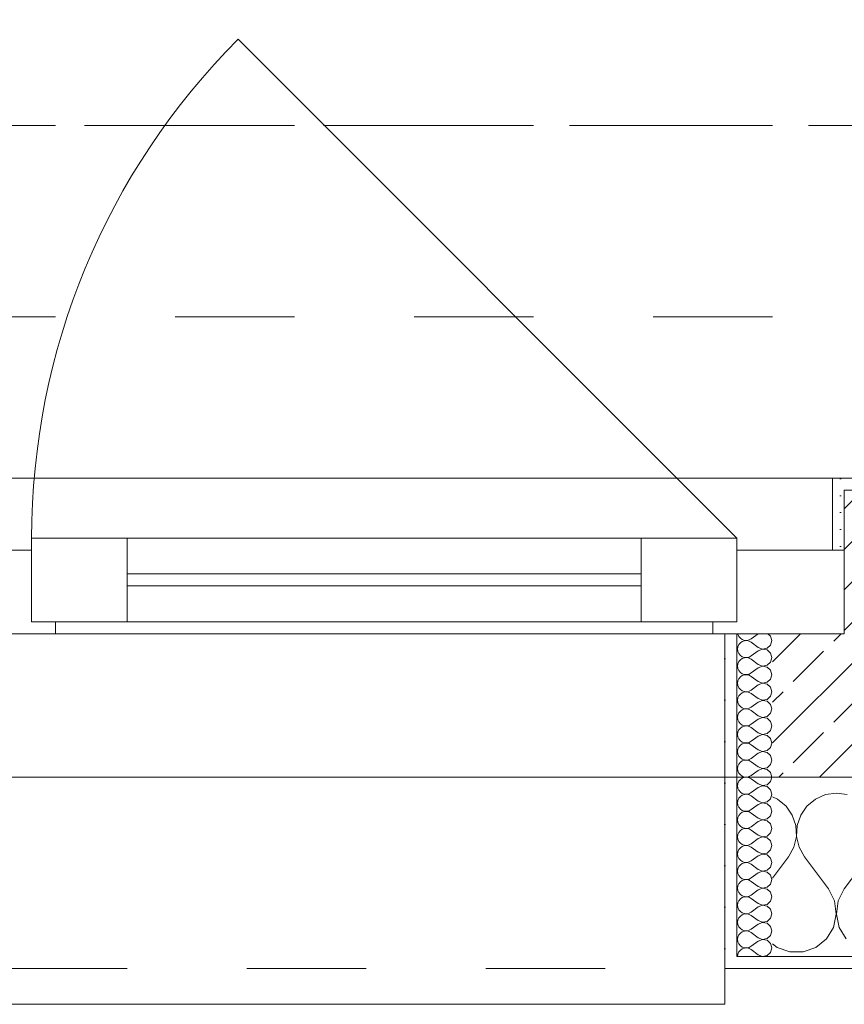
# Model space of a CAD drawing. Header units: metres. Extents: x -3.5 to 65.3, y -10.9 to 16.7.
# Tile 42 of 184: x 28.05 to 28.74, y -0.185 to 0.639. Entities that reach past the tile are written whole.
import ezdxf

# ---------------------------------------------------------------- set-up
doc = ezdxf.new("R2010")
doc.units = ezdxf.units.M
doc.header["$MEASUREMENT"] = 0
for name, pattern in [('Achse', [0.08, 0.04, -0.02, 0, -0.02]), ('Strichlinie doppelt', [0.218722, 0.105833, -0.042333, 0.028222, -0.042333]), ('Strichlinie eng', [0.046, 0.03, -0.016]), ('Untersicht', [0.04, 0.03, -0.01])]:
    doc.linetypes.add(name, pattern=pattern)
for name, color, linetype in [('102 - Bemaßung_ Beschriftung.Detail_ Ausschnitt', 7, 'Continuous'), ('451 - Universal.Achsen Raster', 7, 'Continuous'), ('603 - Struktur.Bodenplatte_ Decke Roh', 7, 'Continuous'), ('604 - Struktur.Wand Aussen', 7, 'Continuous'), ('608 - Struktur.Träger', 7, 'Continuous')]:
    doc.layers.add(name, color=color, linetype=linetype)
doc.styles.add('ERSTELLTER_STIL_1', font='txt')
doc.dimstyles.new('ERSTELLTER_STIL__1', dxfattribs={"dimtxt": 0.04, "dimasz": 0.02128, "dimexe": 0.18, "dimexo": 0.0625, "dimgap": 0, "dimtad": 1, "dimzin": 0, "dimdsep": 46, "dimtxsty": 'ERSTELLTER_STIL_1', "dimblk": 'ARROWHEAD_2', "dimblk1": 'ARROWHEAD_2', "dimblk2": 'ARROWHEAD_2', "dimcen": 0.09, "dimse1": 1, "dimse2": 1, "dimclrd": 7, "dimclre": 7, "dimclrt": 7, "dimazin": 0, "dimtfac": 1, "dimtdec": 4, "dimtmove": 0, "dimatfit": 3, "dimfxl": 1, "dimtolj": 1, "dimtzin": 0, "dimarcsym": 0})
pattern_1 = [(0, (0, 0), (0, 0.034641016), [0, -0.02]), (0, (0.01, 0.01732), (0, 0.034641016), [0, -0.02])]

# ---------------------------------------------------------------- blocks, each defined once
blk = doc.blocks.new('*X21')
at = {"layer": '604 - Struktur.Wand Aussen', "color": 7, "linetype": 'Continuous', "lineweight": 5}
for p, q in [((28.68419, -0.01331), (28.68, -0.01146)), ((28.69127, -0.01918), (28.68419, -0.01331)), ((28.71581, -0.01331), (28.70873, -0.01918)), ((28.72422, -0.0096), (28.71581, -0.01331)), ((28.73333, -0.00833), (28.72422, -0.0096)), ((28.74244, -0.0096), (28.73333, -0.00833)), ((28.69648, -0.02676), (28.69127, -0.01918)), ((28.70873, -0.01918), (28.70352, -0.02676)), ((28.69942, -0.03547), (28.69648, -0.02676)), ((28.70352, -0.02676), (28.70058, -0.03547)), ((28.69987, -0.04466), (28.69942, -0.03547)), ((28.70058, -0.03547), (28.70013, -0.04466)), ((28.69778, -0.05362), (28.69987, -0.04466)), ((28.70013, -0.04466), (28.70222, -0.05362)), ((28.69333, -0.06167), (28.69778, -0.05362)), ((28.70222, -0.05362), (28.70667, -0.06167)), ((28.68, -0.07944), (28.69333, -0.06167)), ((28.72667, -0.08833), (28.70667, -0.06167)), ((28.74, -0.08833), (28.76, -0.06167)), ((28.73182, -0.09839), (28.72667, -0.08833)), ((28.74, -0.08833), (28.73485, -0.09839)), ((28.73331, -0.10959), (28.73182, -0.09839)), ((28.73485, -0.09839), (28.73336, -0.10959)), ((28.73097, -0.12065), (28.73331, -0.10959)), ((28.73336, -0.10959), (28.73569, -0.12065)), ((28.72508, -0.13029), (28.73097, -0.12065)), ((28.73569, -0.12065), (28.74159, -0.13029)), ((28.7163, -0.13741), (28.72508, -0.13029)), ((28.68, -0.13441), (28.6837, -0.13741)), ((28.6837, -0.13741), (28.69435, -0.14118)), ((28.70565, -0.14118), (28.7163, -0.13741)), ((28.69435, -0.14118), (28.70565, -0.14118))]:
    blk.add_line(p, q, dxfattribs=at)
blk = doc.blocks.new('*X36')
at = {"layer": '604 - Struktur.Wand Aussen', "color": 7, "linetype": 'Continuous', "lineweight": 5}
for p, q in [((28.65091, 0.125), (28.65099, 0.12448)), ((28.65099, 0.12448), (28.65178, 0.12267)), ((28.66786, 0.125), (28.66214, 0.12071)), ((28.67822, 0.12304), (28.67608, 0.125)), ((28.65178, 0.1159), (28.65099, 0.11409)), ((28.65178, 0.12267), (28.65304, 0.12116)), ((28.65304, 0.11742), (28.65178, 0.1159)), ((28.65304, 0.12116), (28.65466, 0.12004)), ((28.65466, 0.11853), (28.65304, 0.11742)), ((28.65466, 0.12004), (28.65653, 0.11941)), ((28.65653, 0.11916), (28.65466, 0.11853)), ((28.65653, 0.11941), (28.6585, 0.11931)), ((28.6585, 0.11926), (28.65653, 0.11916)), ((28.6585, 0.11931), (28.66042, 0.11976)), ((28.66042, 0.11881), (28.6585, 0.11926)), ((28.66042, 0.11976), (28.66214, 0.12071)), ((28.66214, 0.11786), (28.66042, 0.11881)), ((28.66786, 0.11357), (28.66214, 0.11786)), ((28.67534, 0.1129), (28.67822, 0.11553)), ((28.67929, 0.11929), (28.67822, 0.12304)), ((28.67822, 0.11553), (28.67929, 0.11929)), ((28.65099, 0.11409), (28.65071, 0.11214)), ((28.65071, 0.11214), (28.65099, 0.11019)), ((28.65099, 0.11019), (28.65178, 0.10839)), ((28.65178, 0.10839), (28.65304, 0.10687)), ((28.66786, 0.11071), (28.66214, 0.10643)), ((28.66786, 0.11357), (28.6715, 0.11217)), ((28.6715, 0.11211), (28.66786, 0.11071)), ((28.6715, 0.11217), (28.67534, 0.1129)), ((28.67534, 0.11139), (28.6715, 0.11211)), ((28.67822, 0.10876), (28.67534, 0.11139)), ((28.67929, 0.105), (28.67822, 0.10876)), ((28.65099, 0.09981), (28.65071, 0.09786)), ((28.65178, 0.10161), (28.65099, 0.09981)), ((28.65304, 0.10313), (28.65178, 0.10161)), ((28.65304, 0.10687), (28.65466, 0.10575)), ((28.65466, 0.10425), (28.65304, 0.10313)), ((28.65466, 0.10575), (28.65653, 0.10512)), ((28.65653, 0.10488), (28.65466, 0.10425)), ((28.65653, 0.10512), (28.6585, 0.10503)), ((28.6585, 0.10497), (28.65653, 0.10488)), ((28.6585, 0.10503), (28.66042, 0.10547)), ((28.66042, 0.10453), (28.6585, 0.10497)), ((28.66042, 0.10547), (28.66214, 0.10643)), ((28.66214, 0.10357), (28.66042, 0.10453)), ((28.66786, 0.09929), (28.66214, 0.10357)), ((28.66786, 0.09929), (28.6715, 0.09789)), ((28.67534, 0.09861), (28.67822, 0.10124)), ((28.67822, 0.10124), (28.67929, 0.105)), ((28.65071, 0.09786), (28.65099, 0.09591)), ((28.65099, 0.09591), (28.65178, 0.0941)), ((28.65178, 0.0941), (28.65304, 0.09258)), ((28.65304, 0.09258), (28.65466, 0.09147)), ((28.65466, 0.09147), (28.65653, 0.09084)), ((28.65653, 0.09084), (28.6585, 0.09074)), ((28.6585, 0.09069), (28.65653, 0.09059)), ((28.6585, 0.09074), (28.66042, 0.09119)), ((28.66042, 0.09024), (28.6585, 0.09069)), ((28.66042, 0.09119), (28.66214, 0.09214)), ((28.66786, 0.09643), (28.66214, 0.09214)), ((28.6715, 0.09783), (28.66786, 0.09643)), ((28.6715, 0.09789), (28.67534, 0.09861)), ((28.67534, 0.0971), (28.6715, 0.09783)), ((28.67822, 0.09447), (28.67534, 0.0971)), ((28.67929, 0.09071), (28.67822, 0.09447)), ((28.67822, 0.08696), (28.67929, 0.09071)), ((28.65099, 0.08552), (28.65071, 0.08357)), ((28.65071, 0.08357), (28.65099, 0.08162)), ((28.65178, 0.08733), (28.65099, 0.08552)), ((28.65304, 0.08884), (28.65178, 0.08733)), ((28.65466, 0.08996), (28.65304, 0.08884)), ((28.65653, 0.09059), (28.65466, 0.08996)), ((28.66214, 0.08929), (28.66042, 0.09024)), ((28.66786, 0.085), (28.66214, 0.08929)), ((28.66786, 0.085), (28.6715, 0.0836)), ((28.6715, 0.08354), (28.66786, 0.08214)), ((28.6715, 0.0836), (28.67534, 0.08433)), ((28.67534, 0.08282), (28.6715, 0.08354)), ((28.67534, 0.08433), (28.67822, 0.08696)), ((28.67822, 0.08018), (28.67534, 0.08282)), ((28.65099, 0.08162), (28.65178, 0.07982)), ((28.65178, 0.07982), (28.65304, 0.0783)), ((28.65304, 0.07456), (28.65178, 0.07304)), ((28.65304, 0.0783), (28.65466, 0.07718)), ((28.65466, 0.07567), (28.65304, 0.07456)), ((28.65466, 0.07718), (28.65653, 0.07655)), ((28.65653, 0.0763), (28.65466, 0.07567)), ((28.65653, 0.07655), (28.6585, 0.07646)), ((28.6585, 0.0764), (28.65653, 0.0763)), ((28.6585, 0.07646), (28.66042, 0.0769)), ((28.66042, 0.07595), (28.6585, 0.0764)), ((28.66042, 0.0769), (28.66214, 0.07786)), ((28.66214, 0.075), (28.66042, 0.07595)), ((28.66786, 0.08214), (28.66214, 0.07786)), ((28.66786, 0.07071), (28.66214, 0.075)), ((28.67929, 0.07643), (28.67822, 0.08018)), ((28.67822, 0.07267), (28.67929, 0.07643)), ((28.65099, 0.07124), (28.65071, 0.06929)), ((28.65071, 0.06929), (28.65099, 0.06733)), ((28.65178, 0.07304), (28.65099, 0.07124)), ((28.65099, 0.06733), (28.65178, 0.06553)), ((28.66786, 0.06786), (28.66214, 0.06357)), ((28.66786, 0.07071), (28.6715, 0.06931)), ((28.6715, 0.06926), (28.66786, 0.06786)), ((28.6715, 0.06931), (28.67534, 0.07004)), ((28.67534, 0.06853), (28.6715, 0.06926)), ((28.67534, 0.07004), (28.67822, 0.07267)), ((28.67822, 0.0659), (28.67534, 0.06853)), ((28.67929, 0.06214), (28.67822, 0.0659)), ((28.65178, 0.05876), (28.65099, 0.05695)), ((28.65178, 0.06553), (28.65304, 0.06401)), ((28.65304, 0.06027), (28.65178, 0.05876)), ((28.65304, 0.06401), (28.65466, 0.0629)), ((28.65466, 0.06139), (28.65304, 0.06027)), ((28.65466, 0.0629), (28.65653, 0.06227)), ((28.65653, 0.06202), (28.65466, 0.06139)), ((28.65653, 0.06227), (28.6585, 0.06217)), ((28.6585, 0.06211), (28.65653, 0.06202)), ((28.6585, 0.06217), (28.66042, 0.06262)), ((28.66042, 0.06167), (28.6585, 0.06211)), ((28.66042, 0.06262), (28.66214, 0.06357)), ((28.66214, 0.06071), (28.66042, 0.06167)), ((28.66786, 0.05643), (28.66214, 0.06071)), ((28.67534, 0.05575), (28.67822, 0.05839)), ((28.67822, 0.05839), (28.67929, 0.06214)), ((28.65099, 0.05695), (28.65071, 0.055)), ((28.65071, 0.055), (28.65099, 0.05305)), ((28.65099, 0.05305), (28.65178, 0.05124)), ((28.65178, 0.05124), (28.65304, 0.04973)), ((28.65304, 0.04973), (28.65466, 0.04861)), ((28.66786, 0.05357), (28.66214, 0.04929)), ((28.66786, 0.05643), (28.6715, 0.05503)), ((28.6715, 0.05497), (28.66786, 0.05357)), ((28.6715, 0.05503), (28.67534, 0.05575)), ((28.67534, 0.05425), (28.6715, 0.05497)), ((28.67822, 0.05161), (28.67534, 0.05425)), ((28.67929, 0.04786), (28.67822, 0.05161)), ((28.65099, 0.04267), (28.65071, 0.04071)), ((28.65178, 0.04447), (28.65099, 0.04267)), ((28.65304, 0.04599), (28.65178, 0.04447)), ((28.65466, 0.0471), (28.65304, 0.04599)), ((28.65466, 0.04861), (28.65653, 0.04798)), ((28.65653, 0.04773), (28.65466, 0.0471)), ((28.65653, 0.04798), (28.6585, 0.04789)), ((28.6585, 0.04783), (28.65653, 0.04773)), ((28.6585, 0.04789), (28.66042, 0.04833)), ((28.66042, 0.04738), (28.6585, 0.04783)), ((28.66042, 0.04833), (28.66214, 0.04929)), ((28.66214, 0.04643), (28.66042, 0.04738)), ((28.66786, 0.04214), (28.66214, 0.04643)), ((28.66786, 0.04214), (28.6715, 0.04074)), ((28.6715, 0.04074), (28.67534, 0.04147)), ((28.67534, 0.04147), (28.67822, 0.0441)), ((28.67822, 0.0441), (28.67929, 0.04786)), ((28.65071, 0.04071), (28.65099, 0.03876)), ((28.65099, 0.03876), (28.65178, 0.03696)), ((28.65178, 0.03696), (28.65304, 0.03544)), ((28.65304, 0.03544), (28.65466, 0.03433)), ((28.65466, 0.03433), (28.65653, 0.0337)), ((28.65653, 0.03345), (28.65466, 0.03282)), ((28.65653, 0.0337), (28.6585, 0.0336)), ((28.6585, 0.03354), (28.65653, 0.03345)), ((28.6585, 0.0336), (28.66042, 0.03405)), ((28.66042, 0.0331), (28.6585, 0.03354)), ((28.66042, 0.03405), (28.66214, 0.035)), ((28.66214, 0.03214), (28.66042, 0.0331)), ((28.66786, 0.03929), (28.66214, 0.035)), ((28.6715, 0.04069), (28.66786, 0.03929)), ((28.67534, 0.03996), (28.6715, 0.04069)), ((28.67822, 0.03733), (28.67534, 0.03996)), ((28.67929, 0.03357), (28.67822, 0.03733)), ((28.67822, 0.02982), (28.67929, 0.03357)), ((28.65099, 0.02838), (28.65071, 0.02643)), ((28.65071, 0.02643), (28.65099, 0.02448)), ((28.65178, 0.03018), (28.65099, 0.02838)), ((28.65304, 0.0317), (28.65178, 0.03018)), ((28.65466, 0.03282), (28.65304, 0.0317)), ((28.66786, 0.02786), (28.66214, 0.03214)), ((28.66786, 0.025), (28.66214, 0.02071)), ((28.66786, 0.02786), (28.6715, 0.02646)), ((28.6715, 0.0264), (28.66786, 0.025)), ((28.6715, 0.02646), (28.67534, 0.02718)), ((28.67534, 0.02567), (28.6715, 0.0264)), ((28.67534, 0.02718), (28.67822, 0.02982)), ((28.67822, 0.02304), (28.67534, 0.02567)), ((28.65099, 0.02448), (28.65178, 0.02267)), ((28.65178, 0.02267), (28.65304, 0.02116)), ((28.65304, 0.01742), (28.65178, 0.0159)), ((28.65304, 0.02116), (28.65466, 0.02004)), ((28.65466, 0.01853), (28.65304, 0.01742)), ((28.65466, 0.02004), (28.65653, 0.01941)), ((28.65653, 0.01916), (28.65466, 0.01853)), ((28.65653, 0.01941), (28.6585, 0.01931)), ((28.6585, 0.01926), (28.65653, 0.01916)), ((28.6585, 0.01931), (28.66042, 0.01976)), ((28.66042, 0.01881), (28.6585, 0.01926)), ((28.66042, 0.01976), (28.66214, 0.02071)), ((28.66214, 0.01786), (28.66042, 0.01881)), ((28.66786, 0.01357), (28.66214, 0.01786)), ((28.67929, 0.01929), (28.67822, 0.02304)), ((28.67822, 0.01553), (28.67929, 0.01929)), ((28.65099, 0.01409), (28.65071, 0.01214)), ((28.65071, 0.01214), (28.65099, 0.01019)), ((28.65178, 0.0159), (28.65099, 0.01409)), ((28.65099, 0.01019), (28.65178, 0.00839)), ((28.65178, 0.00839), (28.65304, 0.00687)), ((28.66786, 0.01071), (28.66214, 0.00643)), ((28.66786, 0.01357), (28.6715, 0.01217)), ((28.6715, 0.01211), (28.66786, 0.01071)), ((28.6715, 0.01217), (28.67534, 0.0129)), ((28.67534, 0.01139), (28.6715, 0.01211)), ((28.67534, 0.0129), (28.67822, 0.01553)), ((28.67822, 0.00876), (28.67534, 0.01139)), ((28.67929, 0.005), (28.67822, 0.00876)), ((28.65178, 0.00161), (28.65099, -0.00019)), ((28.65304, 0.00313), (28.65178, 0.00161)), ((28.65304, 0.00687), (28.65466, 0.00575)), ((28.65466, 0.00425), (28.65304, 0.00313)), ((28.65466, 0.00575), (28.65653, 0.00512)), ((28.65653, 0.00488), (28.65466, 0.00425)), ((28.65653, 0.00512), (28.6585, 0.00503)), ((28.6585, 0.00497), (28.65653, 0.00488)), ((28.6585, 0.00503), (28.66042, 0.00547)), ((28.66042, 0.00453), (28.6585, 0.00497)), ((28.66042, 0.00547), (28.66214, 0.00643)), ((28.66214, 0.00357), (28.66042, 0.00453)), ((28.66786, -0.00071), (28.66214, 0.00357)), ((28.67534, -0.00139), (28.67822, 0.00124)), ((28.67822, 0.00124), (28.67929, 0.005)), ((28.65099, -0.00019), (28.65071, -0.00214)), ((28.65071, -0.00214), (28.65099, -0.00409)), ((28.65099, -0.00409), (28.65178, -0.0059)), ((28.65178, -0.0059), (28.65304, -0.00742)), ((28.65304, -0.00742), (28.65466, -0.00853)), ((28.66042, -0.00881), (28.66214, -0.00786)), ((28.66786, -0.00357), (28.66214, -0.00786)), ((28.66786, -0.00071), (28.6715, -0.00211)), ((28.6715, -0.00217), (28.66786, -0.00357)), ((28.6715, -0.00211), (28.67534, -0.00139)), ((28.67534, -0.0029), (28.6715, -0.00217)), ((28.67822, -0.00553), (28.67534, -0.0029)), ((28.67929, -0.00929), (28.67822, -0.00553)), ((28.65099, -0.01448), (28.65071, -0.01643)), ((28.65071, -0.01643), (28.65099, -0.01838)), ((28.65178, -0.01267), (28.65099, -0.01448)), ((28.65304, -0.01116), (28.65178, -0.01267)), ((28.65466, -0.01004), (28.65304, -0.01116)), ((28.65466, -0.00853), (28.65653, -0.00916)), ((28.65653, -0.00941), (28.65466, -0.01004)), ((28.65653, -0.00916), (28.6585, -0.00926)), ((28.6585, -0.00931), (28.65653, -0.00941)), ((28.6585, -0.00926), (28.66042, -0.00881)), ((28.66042, -0.00976), (28.6585, -0.00931)), ((28.66214, -0.01071), (28.66042, -0.00976)), ((28.66786, -0.015), (28.66214, -0.01071)), ((28.66786, -0.015), (28.6715, -0.0164)), ((28.6715, -0.01646), (28.66786, -0.01786)), ((28.6715, -0.0164), (28.67534, -0.01567)), ((28.67534, -0.01718), (28.6715, -0.01646)), ((28.67534, -0.01567), (28.67822, -0.01304)), ((28.67822, -0.01304), (28.67929, -0.00929)), ((28.65099, -0.01838), (28.65178, -0.02018)), ((28.65178, -0.02018), (28.65304, -0.0217)), ((28.65304, -0.0217), (28.65466, -0.02282)), ((28.65466, -0.02433), (28.65304, -0.02544)), ((28.65466, -0.02282), (28.65653, -0.02345)), ((28.65653, -0.0237), (28.65466, -0.02433)), ((28.65653, -0.02345), (28.6585, -0.02354)), ((28.6585, -0.0236), (28.65653, -0.0237)), ((28.6585, -0.02354), (28.66042, -0.0231)), ((28.66042, -0.02405), (28.6585, -0.0236)), ((28.66042, -0.0231), (28.66214, -0.02214)), ((28.66214, -0.025), (28.66042, -0.02405)), ((28.66786, -0.01786), (28.66214, -0.02214)), ((28.67822, -0.01982), (28.67534, -0.01718)), ((28.67929, -0.02357), (28.67822, -0.01982)), ((28.67822, -0.02733), (28.67929, -0.02357)), ((28.65099, -0.02876), (28.65071, -0.03071)), ((28.65071, -0.03071), (28.65099, -0.03267)), ((28.65178, -0.02696), (28.65099, -0.02876)), ((28.65099, -0.03267), (28.65178, -0.03447)), ((28.65304, -0.02544), (28.65178, -0.02696)), ((28.66786, -0.02929), (28.66214, -0.025)), ((28.66786, -0.03214), (28.66214, -0.03643)), ((28.66786, -0.02929), (28.6715, -0.03069)), ((28.6715, -0.03074), (28.66786, -0.03214)), ((28.6715, -0.03069), (28.67534, -0.02996)), ((28.67534, -0.03147), (28.6715, -0.03074)), ((28.67534, -0.02996), (28.67822, -0.02733)), ((28.67822, -0.0341), (28.67534, -0.03147)), ((28.65178, -0.03447), (28.65304, -0.03599)), ((28.65304, -0.03973), (28.65178, -0.04124)), ((28.65304, -0.03599), (28.65466, -0.0371)), ((28.65466, -0.03861), (28.65304, -0.03973)), ((28.65466, -0.0371), (28.65653, -0.03773)), ((28.65653, -0.03798), (28.65466, -0.03861)), ((28.65653, -0.03773), (28.6585, -0.03783)), ((28.6585, -0.03789), (28.65653, -0.03798)), ((28.6585, -0.03783), (28.66042, -0.03738)), ((28.66042, -0.03833), (28.6585, -0.03789)), ((28.66042, -0.03738), (28.66214, -0.03643)), ((28.66214, -0.03929), (28.66042, -0.03833)), ((28.66786, -0.04357), (28.66214, -0.03929)), ((28.67929, -0.03786), (28.67822, -0.0341)), ((28.67822, -0.04161), (28.67929, -0.03786)), ((28.65099, -0.04305), (28.65071, -0.045)), ((28.65071, -0.045), (28.65099, -0.04695)), ((28.65178, -0.04124), (28.65099, -0.04305)), ((28.65099, -0.04695), (28.65178, -0.04876)), ((28.65178, -0.04876), (28.65304, -0.05027)), ((28.66786, -0.04643), (28.66214, -0.05071)), ((28.66786, -0.04357), (28.6715, -0.04497)), ((28.6715, -0.04503), (28.66786, -0.04643)), ((28.6715, -0.04497), (28.67534, -0.04425)), ((28.67534, -0.04575), (28.6715, -0.04503)), ((28.67534, -0.04425), (28.67822, -0.04161)), ((28.67822, -0.04839), (28.67534, -0.04575)), ((28.67929, -0.05214), (28.67822, -0.04839)), ((28.65099, -0.05733), (28.65071, -0.05929)), ((28.65178, -0.05553), (28.65099, -0.05733)), ((28.65304, -0.05401), (28.65178, -0.05553)), ((28.65304, -0.05027), (28.65466, -0.05139)), ((28.65466, -0.0529), (28.65304, -0.05401)), ((28.65466, -0.05139), (28.65653, -0.05202)), ((28.65653, -0.05227), (28.65466, -0.0529)), ((28.65653, -0.05202), (28.6585, -0.05211)), ((28.6585, -0.05217), (28.65653, -0.05227)), ((28.6585, -0.05211), (28.66042, -0.05167)), ((28.66042, -0.05262), (28.6585, -0.05217)), ((28.66042, -0.05167), (28.66214, -0.05071)), ((28.66214, -0.05357), (28.66042, -0.05262)), ((28.66786, -0.05786), (28.66214, -0.05357)), ((28.67534, -0.05853), (28.67822, -0.0559)), ((28.67822, -0.0559), (28.67929, -0.05214)), ((28.65071, -0.05929), (28.65099, -0.06124)), ((28.65099, -0.06124), (28.65178, -0.06304)), ((28.65178, -0.06304), (28.65304, -0.06456)), ((28.65304, -0.06456), (28.65466, -0.06567)), ((28.65466, -0.06567), (28.65653, -0.0663)), ((28.66042, -0.06595), (28.66214, -0.065)), ((28.66786, -0.06071), (28.66214, -0.065)), ((28.66786, -0.05786), (28.6715, -0.05926)), ((28.6715, -0.05931), (28.66786, -0.06071)), ((28.6715, -0.05926), (28.67534, -0.05853)), ((28.67534, -0.06004), (28.6715, -0.05931)), ((28.67822, -0.06267), (28.67534, -0.06004)), ((28.67929, -0.06643), (28.67822, -0.06267)), ((28.65099, -0.07162), (28.65071, -0.07357)), ((28.65071, -0.07357), (28.65099, -0.07552)), ((28.65178, -0.06982), (28.65099, -0.07162)), ((28.65304, -0.0683), (28.65178, -0.06982)), ((28.65466, -0.06718), (28.65304, -0.0683)), ((28.65653, -0.06655), (28.65466, -0.06718)), ((28.65653, -0.0663), (28.6585, -0.0664)), ((28.6585, -0.06646), (28.65653, -0.06655)), ((28.6585, -0.0664), (28.66042, -0.06595)), ((28.66042, -0.0669), (28.6585, -0.06646)), ((28.66214, -0.06786), (28.66042, -0.0669)), ((28.66786, -0.07214), (28.66214, -0.06786)), ((28.66786, -0.07214), (28.6715, -0.07354)), ((28.6715, -0.0736), (28.66786, -0.075)), ((28.6715, -0.07354), (28.67534, -0.07282)), ((28.67534, -0.07433), (28.6715, -0.0736)), ((28.67534, -0.07282), (28.67822, -0.07018)), ((28.67822, -0.07018), (28.67929, -0.06643)), ((28.65099, -0.07552), (28.65178, -0.07733)), ((28.65178, -0.07733), (28.65304, -0.07884)), ((28.65304, -0.07884), (28.65466, -0.07996)), ((28.65466, -0.08147), (28.65304, -0.08258)), ((28.65466, -0.07996), (28.65653, -0.08059)), ((28.65653, -0.08084), (28.65466, -0.08147)), ((28.65653, -0.08059), (28.6585, -0.08069)), ((28.6585, -0.08074), (28.65653, -0.08084)), ((28.6585, -0.08069), (28.66042, -0.08024)), ((28.66042, -0.08119), (28.6585, -0.08074)), ((28.66042, -0.08024), (28.66214, -0.07929)), ((28.66214, -0.08214), (28.66042, -0.08119)), ((28.66786, -0.075), (28.66214, -0.07929)), ((28.66786, -0.08643), (28.66214, -0.08214)), ((28.67822, -0.07696), (28.67534, -0.07433)), ((28.67929, -0.08071), (28.67822, -0.07696)), ((28.67822, -0.08447), (28.67929, -0.08071)), ((28.65099, -0.08591), (28.65071, -0.08786)), ((28.65071, -0.08786), (28.65099, -0.08981)), ((28.65178, -0.0841), (28.65099, -0.08591)), ((28.65099, -0.08981), (28.65178, -0.09161)), ((28.65304, -0.08258), (28.65178, -0.0841)), ((28.66786, -0.08929), (28.66214, -0.09357)), ((28.66786, -0.08643), (28.6715, -0.08783)), ((28.6715, -0.08789), (28.66786, -0.08929)), ((28.6715, -0.08783), (28.67534, -0.0871)), ((28.67534, -0.08861), (28.6715, -0.08789)), ((28.67534, -0.0871), (28.67822, -0.08447)), ((28.67822, -0.09124), (28.67534, -0.08861)), ((28.65178, -0.09839), (28.65099, -0.10019)), ((28.65178, -0.09161), (28.65304, -0.09313)), ((28.65304, -0.09687), (28.65178, -0.09839)), ((28.65304, -0.09313), (28.65466, -0.09425)), ((28.65466, -0.09575), (28.65304, -0.09687)), ((28.65466, -0.09425), (28.65653, -0.09488)), ((28.65653, -0.09512), (28.65466, -0.09575)), ((28.65653, -0.09488), (28.6585, -0.09497)), ((28.6585, -0.09503), (28.65653, -0.09512)), ((28.6585, -0.09497), (28.66042, -0.09453)), ((28.66042, -0.09547), (28.6585, -0.09503)), ((28.66042, -0.09453), (28.66214, -0.09357)), ((28.66214, -0.09643), (28.66042, -0.09547)), ((28.66786, -0.10071), (28.66214, -0.09643)), ((28.67534, -0.10139), (28.67822, -0.09876)), ((28.67929, -0.095), (28.67822, -0.09124)), ((28.67822, -0.09876), (28.67929, -0.095)), ((28.65099, -0.10019), (28.65071, -0.10214)), ((28.65071, -0.10214), (28.65099, -0.10409)), ((28.65099, -0.10409), (28.65178, -0.1059)), ((28.65178, -0.1059), (28.65304, -0.10742)), ((28.66786, -0.10357), (28.66214, -0.10786)), ((28.66786, -0.10071), (28.6715, -0.10211)), ((28.6715, -0.10217), (28.66786, -0.10357)), ((28.6715, -0.10211), (28.67534, -0.10139)), ((28.67534, -0.1029), (28.6715, -0.10217)), ((28.67822, -0.10553), (28.67534, -0.1029)), ((28.67929, -0.10929), (28.67822, -0.10553)), ((28.65099, -0.11448), (28.65071, -0.11643)), ((28.65178, -0.11267), (28.65099, -0.11448)), ((28.65304, -0.11116), (28.65178, -0.11267)), ((28.65304, -0.10742), (28.65466, -0.10853)), ((28.65466, -0.11004), (28.65304, -0.11116)), ((28.65466, -0.10853), (28.65653, -0.10916)), ((28.65653, -0.10941), (28.65466, -0.11004)), ((28.65653, -0.10916), (28.6585, -0.10926)), ((28.6585, -0.10931), (28.65653, -0.10941)), ((28.6585, -0.10926), (28.66042, -0.10881)), ((28.66042, -0.10976), (28.6585, -0.10931)), ((28.66042, -0.10881), (28.66214, -0.10786)), ((28.66214, -0.11071), (28.66042, -0.10976)), ((28.66786, -0.115), (28.66214, -0.11071)), ((28.66786, -0.115), (28.6715, -0.1164)), ((28.67534, -0.11567), (28.67822, -0.11304)), ((28.67822, -0.11304), (28.67929, -0.10929)), ((28.65071, -0.11643), (28.65099, -0.11838)), ((28.65099, -0.11838), (28.65178, -0.12018)), ((28.65178, -0.12018), (28.65304, -0.1217)), ((28.65304, -0.1217), (28.65466, -0.12282)), ((28.65466, -0.12282), (28.65653, -0.12345)), ((28.65653, -0.12345), (28.6585, -0.12354)), ((28.6585, -0.12354), (28.66042, -0.1231)), ((28.66042, -0.1231), (28.66214, -0.12214)), ((28.66786, -0.11786), (28.66214, -0.12214)), ((28.6715, -0.11646), (28.66786, -0.11786)), ((28.6715, -0.1164), (28.67534, -0.11567)), ((28.67534, -0.11718), (28.6715, -0.11646)), ((28.67822, -0.11982), (28.67534, -0.11718)), ((28.67929, -0.12357), (28.67822, -0.11982)), ((28.65099, -0.12876), (28.65071, -0.13071)), ((28.65071, -0.13071), (28.65099, -0.13267)), ((28.65178, -0.12696), (28.65099, -0.12876)), ((28.65304, -0.12544), (28.65178, -0.12696)), ((28.65466, -0.12433), (28.65304, -0.12544)), ((28.65653, -0.1237), (28.65466, -0.12433)), ((28.6585, -0.1236), (28.65653, -0.1237)), ((28.66042, -0.12405), (28.6585, -0.1236)), ((28.66214, -0.125), (28.66042, -0.12405)), ((28.66786, -0.12929), (28.66214, -0.125)), ((28.66786, -0.12929), (28.6715, -0.13069)), ((28.6715, -0.13074), (28.66786, -0.13214)), ((28.6715, -0.13069), (28.67534, -0.12996)), ((28.67534, -0.13147), (28.6715, -0.13074)), ((28.67534, -0.12996), (28.67822, -0.12733)), ((28.67822, -0.1341), (28.67534, -0.13147)), ((28.67822, -0.12733), (28.67929, -0.12357)), ((28.65099, -0.13267), (28.65178, -0.13447)), ((28.65178, -0.13447), (28.65304, -0.13599)), ((28.65304, -0.13973), (28.65178, -0.14124)), ((28.65304, -0.13599), (28.65466, -0.1371)), ((28.65466, -0.13861), (28.65304, -0.13973)), ((28.65466, -0.1371), (28.65653, -0.13773)), ((28.65653, -0.13798), (28.65466, -0.13861)), ((28.65653, -0.13773), (28.6585, -0.13783)), ((28.6585, -0.13789), (28.65653, -0.13798)), ((28.6585, -0.13783), (28.66042, -0.13738)), ((28.66042, -0.13833), (28.6585, -0.13789)), ((28.66042, -0.13738), (28.66214, -0.13643)), ((28.66214, -0.13929), (28.66042, -0.13833)), ((28.66786, -0.13214), (28.66214, -0.13643)), ((28.66786, -0.14357), (28.66214, -0.13929)), ((28.67929, -0.13786), (28.67822, -0.1341)), ((28.67822, -0.14161), (28.67929, -0.13786)), ((28.65099, -0.14305), (28.65071, -0.145)), ((28.65178, -0.14124), (28.65099, -0.14305)), ((28.66786, -0.14357), (28.6715, -0.14497)), ((28.6715, -0.14497), (28.67534, -0.14425)), ((28.67534, -0.14425), (28.67822, -0.14161))]:
    blk.add_line(p, q, dxfattribs=at)
blk = doc.blocks.new('*D145')
at = {"layer": '102 - Bemaßung_ Beschriftung.Detail_ Ausschnitt', "color": 7, "linetype": 'Continuous', "lineweight": 5}
for p, q in [((40.70098, 0.26308), (40.72898, 0.24692)), ((40.73598, 0.255), (40.69398, 0.255)), ((40.70098, 0.25308), (40.72898, 0.23692)), ((40.71498, 0.245), (40.71498, 0.255)), ((40.73598, 0.245), (40.69398, 0.245)), ((40.71498, 0.23131), (40.71498, 0.245))]:
    blk.add_line(p, q, dxfattribs=at)
at = {"layer": '102 - Bemaßung_ Beschriftung.Detail_ Ausschnitt', "color": 7, "lineweight": 5, "insert": (40.70698, 0.20655), "char_height": 0.04, "attachment_point": 7, "rotation": 90, "style": 'ERSTELLTER_STIL_1'}
blk.add_mtext('\\A1;{\\pql;\\fArial|b0|i0|c0|p38;1}', dxfattribs=at)
blk = doc.blocks.new('ARROWHEAD_2')
at = {"color": 0, "linetype": 'Continuous', "lineweight": 0}
for p, q in [((-0.378, -0.655), (0.378, 0.655)), ((0, 0), (-1, 0))]:
    blk.add_line(p, q, dxfattribs=at)
blk = doc.blocks.new('*D197')
at = {"layer": '102 - Bemaßung_ Beschriftung.Detail_ Ausschnitt', "color": 7, "linetype": 'Continuous', "lineweight": 5}
for p, q in [((44.60099, 0.26308), (44.62899, 0.24692)), ((44.63599, 0.255), (44.59399, 0.255)), ((44.60099, 0.25308), (44.62899, 0.23692)), ((44.61499, 0.245), (44.61499, 0.255)), ((44.63599, 0.245), (44.59399, 0.245)), ((44.61499, 0.23131), (44.61499, 0.245))]:
    blk.add_line(p, q, dxfattribs=at)
at = {"layer": '102 - Bemaßung_ Beschriftung.Detail_ Ausschnitt', "color": 7, "lineweight": 5, "insert": (44.60699, 0.20655), "char_height": 0.04, "attachment_point": 7, "rotation": 90, "style": 'ERSTELLTER_STIL_1'}
blk.add_mtext('\\A1;{\\pql;\\fArial|b0|i0|c0|p38;1}', dxfattribs=at)
blk = doc.blocks.new('*D231')
at = {"layer": '102 - Bemaßung_ Beschriftung.Detail_ Ausschnitt', "color": 7, "linetype": 'Continuous', "lineweight": 5}
for p, q in [((43.03099, 0.26308), (43.05899, 0.24692)), ((43.06599, 0.255), (43.02399, 0.255)), ((43.03099, 0.25308), (43.05899, 0.23692)), ((43.04499, 0.245), (43.04499, 0.255)), ((43.06599, 0.245), (43.02399, 0.245)), ((43.04499, 0.23131), (43.04499, 0.245))]:
    blk.add_line(p, q, dxfattribs=at)
at = {"layer": '102 - Bemaßung_ Beschriftung.Detail_ Ausschnitt', "color": 7, "lineweight": 5, "insert": (43.03699, 0.20655), "char_height": 0.04, "attachment_point": 7, "rotation": 90, "style": 'ERSTELLTER_STIL_1'}
blk.add_mtext('\\A1;{\\pql;\\fArial|b0|i0|c0|p38;1}', dxfattribs=at)
blk = doc.blocks.new('*D239')
at = {"layer": '102 - Bemaßung_ Beschriftung.Detail_ Ausschnitt', "color": 7, "linetype": 'Continuous', "lineweight": 5}
for p, q in [((42.93099, 0.26308), (42.95899, 0.24692)), ((42.96599, 0.255), (42.92399, 0.255)), ((42.93099, 0.25308), (42.95899, 0.23692)), ((42.94499, 0.245), (42.94499, 0.255)), ((42.96599, 0.245), (42.92399, 0.245)), ((42.94499, 0.23131), (42.94499, 0.245))]:
    blk.add_line(p, q, dxfattribs=at)
at = {"layer": '102 - Bemaßung_ Beschriftung.Detail_ Ausschnitt', "color": 7, "lineweight": 5, "insert": (42.93699, 0.20655), "char_height": 0.04, "attachment_point": 7, "rotation": 90, "style": 'ERSTELLTER_STIL_1'}
blk.add_mtext('\\A1;{\\pql;\\fArial|b0|i0|c0|p38;1}', dxfattribs=at)
blk = doc.blocks.new('*D245')
at = {"layer": '102 - Bemaßung_ Beschriftung.Detail_ Ausschnitt', "color": 7, "linetype": 'Continuous', "lineweight": 5}
for p, q in [((42.83099, 0.26308), (42.85899, 0.24692)), ((42.86599, 0.255), (42.82399, 0.255)), ((42.83099, 0.25308), (42.85899, 0.23692)), ((42.84499, 0.245), (42.84499, 0.255)), ((42.86599, 0.245), (42.82399, 0.245)), ((42.84499, 0.23131), (42.84499, 0.245))]:
    blk.add_line(p, q, dxfattribs=at)
at = {"layer": '102 - Bemaßung_ Beschriftung.Detail_ Ausschnitt', "color": 7, "lineweight": 5, "insert": (42.83699, 0.20655), "char_height": 0.04, "attachment_point": 7, "rotation": 90, "style": 'ERSTELLTER_STIL_1'}
blk.add_mtext('\\A1;{\\pql;\\fArial|b0|i0|c0|p38;1}', dxfattribs=at)
blk = doc.blocks.new('*D257')
at = {"layer": '102 - Bemaßung_ Beschriftung.Detail_ Ausschnitt', "color": 7, "linetype": 'Continuous', "lineweight": 5}
for p, q in [((40.60098, 0.26308), (40.62898, 0.24692)), ((40.63598, 0.255), (40.59398, 0.255)), ((40.60098, 0.25308), (40.62898, 0.23692)), ((40.61498, 0.245), (40.61498, 0.255)), ((40.63598, 0.245), (40.59398, 0.245)), ((40.61498, 0.23131), (40.61498, 0.245))]:
    blk.add_line(p, q, dxfattribs=at)
at = {"layer": '102 - Bemaßung_ Beschriftung.Detail_ Ausschnitt', "color": 7, "lineweight": 5, "insert": (40.60698, 0.20655), "char_height": 0.04, "attachment_point": 7, "rotation": 90, "style": 'ERSTELLTER_STIL_1'}
blk.add_mtext('\\A1;{\\pql;\\fArial|b0|i0|c0|p38;1}', dxfattribs=at)
blk = doc.blocks.new('*D268')
at = {"layer": '102 - Bemaßung_ Beschriftung.Detail_ Ausschnitt', "color": 7, "linetype": 'Continuous', "lineweight": 5}
for p, q in [((40.50098, 0.26308), (40.52898, 0.24692)), ((40.53598, 0.255), (40.49398, 0.255)), ((40.50098, 0.25308), (40.52898, 0.23692)), ((40.51498, 0.245), (40.51498, 0.255)), ((40.53598, 0.245), (40.49398, 0.245)), ((40.51498, 0.23131), (40.51498, 0.245))]:
    blk.add_line(p, q, dxfattribs=at)
at = {"layer": '102 - Bemaßung_ Beschriftung.Detail_ Ausschnitt', "color": 7, "lineweight": 5, "insert": (40.50698, 0.20655), "char_height": 0.04, "attachment_point": 7, "rotation": 90, "style": 'ERSTELLTER_STIL_1'}
blk.add_mtext('\\A1;{\\pql;\\fArial|b0|i0|c0|p38;1}', dxfattribs=at)

msp = doc.modelspace()

# ---------------------------------------------------------------- hatches: boundary and pattern name
at = {"layer": '604 - Struktur.Wand Aussen', "linetype": 'Continuous', "lineweight": 0, "true_color": 0x000000}
h = msp.add_hatch(dxfattribs=at)
h.set_pattern_fill('Gips_0001', color=18, style=0, pattern_type=2)
h.set_pattern_definition([(45, (0, 0), (-0.0070710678, 0.0070710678), [0, -0.01])])
h.paths.add_polyline_path([(28.74, 0.255), (28.73, 0.255), (28.73, 0.195), (28.74, 0.195)])
h = msp.add_hatch(dxfattribs=at)
h.set_pattern_fill('Beton__Stahlbeton_0001', color=18, style=0, pattern_type=2)
h.set_pattern_definition([(45, (0, 0), (-0.033941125, 0.033941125), []), (45, (-0.01697, 0.01697), (-0.033941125, 0.033941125), [0.036, -0.012])])
h.paths.add_polyline_path([(28.74, 0.125), (28.68, 0.125), (28.68, 0.005), (30, 0.005), (30, 0.125), (29.94, 0.125), (29.94, 0.195), (29.94, 0.245), (28.74, 0.245), (28.74, 0.195)])
h = msp.add_hatch(dxfattribs=at)
h.set_pattern_fill('Verputz_0001', color=18, style=0, pattern_type=2)
h.set_pattern_definition(pattern_1)
h.paths.add_polyline_path([(28.65, -0.155), (28.65, 0.125), (28.64, 0.125), (28.64, -0.155)])
h = msp.add_hatch(dxfattribs=at)
h.set_pattern_fill('Verputz_0001', color=18, style=0, pattern_type=2)
h.set_pattern_definition(pattern_1)
h.paths.add_polyline_path([(28.65, -0.155), (30.03, -0.155), (30.03, -0.145), (28.65, -0.145)])

# ---------------------------------------------------------------- linework, layer by layer
at = {"layer": '451 - Universal.Achsen Raster', "color": 160, "linetype": 'Strichlinie doppelt', "lineweight": 9, "true_color": 0x3232ff}
msp.add_line((64.93503, 0.54998), (-3.175, 0.54998), dxfattribs=at)
at = {"layer": '603 - Struktur.Bodenplatte_ Decke Roh', "color": 7, "linetype": 'Continuous', "lineweight": 18, "flags": 128}
msp.add_lwpolyline([(-0.015, 13.695), (-0.015, 0.005), (43.89, 0.005)], dxfattribs=at)
at = {"layer": '604 - Struktur.Wand Aussen', "color": 7, "linetype": 'Continuous', "lineweight": 9}
for p, q in [((28.65, 0.205), (28.23281, 0.62219)), ((26.35, 0.255), (28.73, 0.255)), ((28.64, -0.185), (28.64, -0.155)), ((26.44, -0.185), (28.64, -0.185))]:
    msp.add_line(p, q, dxfattribs=at)
at = {"layer": '604 - Struktur.Wand Aussen', "color": 7, "linetype": 'Strichlinie eng', "lineweight": 9}
for p, q in [((26.35, 0.255), (28.73, 0.255)), ((26.44, -0.155), (28.64, -0.155))]:
    msp.add_line(p, q, dxfattribs=at)
at = {"layer": '604 - Struktur.Wand Aussen', "color": 7, "linetype": 'Continuous', "lineweight": 5}
for p, q in [((28.73, 0.245), (28.73, 0.255)), ((28.74, 0.255), (28.73, 0.255)), ((28.73, 0.245), (28.73, 0.255)), ((28.73, 0.195), (28.73, 0.245)), ((28.73, 0.195), (28.73, 0.245)), ((28.74, 0.195), (28.73, 0.195)), ((28.74, 0.195), (28.73, 0.195)), ((28.74, 0.195), (28.73, 0.195)), ((28.64, 0.005), (28.64, 0.125)), ((28.65, 0.125), (28.64, 0.125)), ((28.65, 0.125), (28.64, 0.125)), ((28.65, 0.125), (28.64, 0.125)), ((28.64, 0.005), (28.64, 0.125)), ((28.68, 0.125), (28.65, 0.125)), ((28.65, 0.125), (28.65, -0.145)), ((28.65, -0.145), (28.65, 0.125)), ((28.68, 0.125), (28.65, 0.125)), ((28.68, 0.125), (28.65, 0.125)), ((28.64, -0.005), (28.64, 0.005)), ((28.64, -0.005), (28.64, 0.005)), ((28.64, -0.145), (28.64, -0.005)), ((28.64, -0.145), (28.64, -0.005)), ((28.64, -0.155), (28.64, -0.145)), ((28.64, -0.155), (28.64, -0.145)), ((28.68, -0.145), (28.65, -0.145)), ((28.68, -0.145), (30, -0.145)), ((28.65, -0.155), (28.64, -0.155))]:
    msp.add_line(p, q, dxfattribs=at)
at = {"layer": '604 - Struktur.Wand Aussen', "color": 7, "linetype": 'Continuous', "lineweight": 13}
for p, q in [((29.94, 0.245), (28.74, 0.245)), ((28.74, 0.245), (28.74, 0.195)), ((28.06, 0.135), (28.06, 0.205)), ((28.06, 0.205), (28.14, 0.205)), ((28.14, 0.205), (28.57, 0.205)), ((28.14, 0.205), (28.14, 0.135)), ((28.57, 0.135), (28.57, 0.205)), ((28.57, 0.205), (28.65, 0.205)), ((28.65, 0.205), (28.65, 0.135)), ((28.04, 0.195), (28.06, 0.195)), ((28.06, 0.195), (28.06, 0.135)), ((28.65, 0.135), (28.65, 0.195)), ((28.65, 0.195), (28.74, 0.195)), ((28.74, 0.125), (28.74, 0.195)), ((28.74, 0.125), (28.74, 0.195)), ((28.74, 0.125), (28.74, 0.195)), ((28.14, 0.175), (28.57, 0.175)), ((28.57, 0.165), (28.14, 0.165)), ((28.06, 0.135), (28.08, 0.135)), ((28.14, 0.135), (28.06, 0.135)), ((28.08, 0.135), (28.08, 0.125)), ((28.57, 0.135), (28.14, 0.135)), ((28.65, 0.135), (28.57, 0.135)), ((28.63, 0.125), (28.63, 0.135)), ((28.63, 0.135), (28.65, 0.135)), ((28.08, 0.125), (28.04, 0.125)), ((28.63, 0.125), (28.08, 0.125)), ((28.74, 0.125), (28.63, 0.125)), ((28.68, 0.125), (28.74, 0.125)), ((28.68, 0.125), (28.74, 0.125)), ((28.68, 0.125), (28.74, 0.125)), ((28.68, 0.005), (30, 0.005))]:
    msp.add_line(p, q, dxfattribs=at)
at = {"layer": '604 - Struktur.Wand Aussen', "color": 7, "linetype": 'Continuous', "lineweight": 5, "flags": 128}
for points in [[(29.16999, 0.255), (28.74, 0.255)], [(28.65, -0.155), (30.03, -0.155)]]:
    msp.add_lwpolyline(points, dxfattribs=at)
at = {"layer": '604 - Struktur.Wand Aussen', "color": 7, "linetype": 'Continuous', "lineweight": 9}
msp.add_arc((28.65, 0.205), 0.59, 135, 180, dxfattribs=at)
msp.add_point((28.73, 0.255), dxfattribs=at)
at = {"layer": '608 - Struktur.Träger', "color": 7, "linetype": 'Achse', "lineweight": 9}
msp.add_line((0.37999, 0.54998), (61.87999, 0.54998), dxfattribs=at)
at = {"layer": '608 - Struktur.Träger', "color": 7, "linetype": 'Untersicht', "lineweight": 13}
msp.add_line((0.37999, 0.38998), (61.87999, 0.38998), dxfattribs=at)

# ---------------------------------------------------------------- block references
at = {"layer": '604 - Struktur.Wand Aussen', "color": 7, "lineweight": 18}
for name in ['*X36', '*X21']:
    msp.add_blockref(name, (0, 0), dxfattribs=at)

# ---------------------------------------------------------------- dimensions: what is measured, and where the dimension line sits
at = {"layer": '102 - Bemaßung_ Beschriftung.Detail_ Ausschnitt', "color": 7, "linetype": 'Continuous', "lineweight": 5}
for base, p2, picture, middle in [((40.71498, 0.255), (40.44003, 0.255), '*D145', (40.68698, 0.2218)), ((44.61499, 0.255), (44.21499, 0.255), '*D197', (44.58699, 0.2218)), ((43.04499, 0.255), (43.54499, 0.255), '*D231', (43.01699, 0.2218)), ((42.94499, 0.255), (43.54499, 0.255), '*D239', (42.91699, 0.2218)), ((42.84499, 0.255), (43.54499, 0.255), '*D245', (42.81699, 0.2218)), ((40.61498, 0.255), (40.44003, 0.255), '*D257', (40.58698, 0.2218)), ((40.51498, 0.255), (40.44003, 0.255), '*D268', (40.48698, 0.2218))]:
    dim = msp.add_linear_dim(base=base, p1=(22.1775, 0.245), p2=p2, angle=90, dimstyle='ERSTELLTER_STIL__1', dxfattribs=at)
    dim.commit()
    dim.dimension.update_dxf_attribs({"geometry": picture, "text_midpoint": middle, "dimtype": 160, "text_rotation": 90})

doc.saveas('drawing.dxf')
